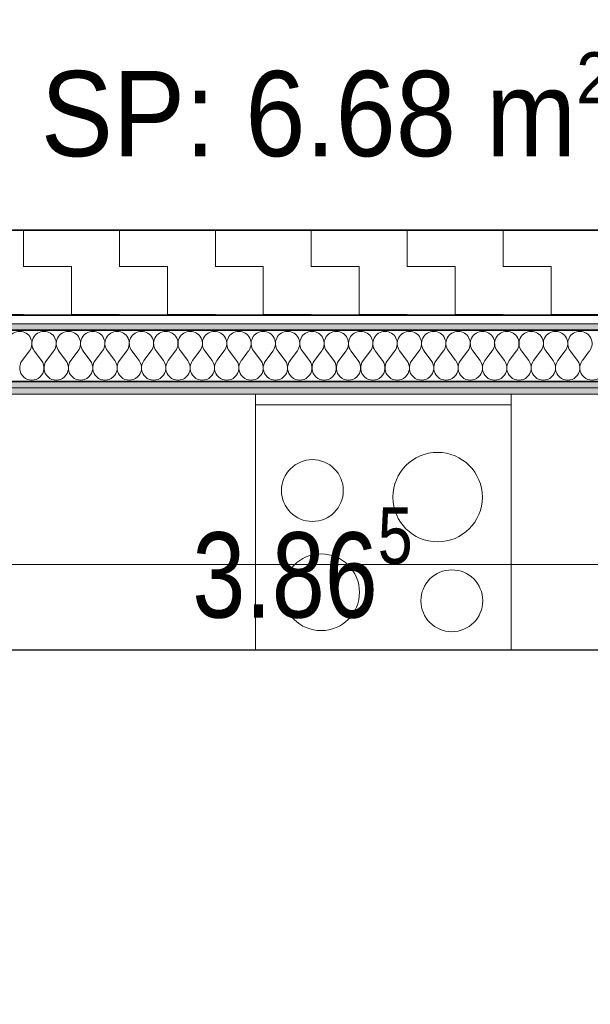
# Model space of a CAD drawing. Header units: centimetres. Extents: x -7.1 to 26.5, y -14.7 to 18.1.
# Tile 88 of 186: x 10.2 to 11.6, y 4.5 to 6.8. Entities that reach past the tile are written whole.
import ezdxf

# ---------------------------------------------------------------- set-up
doc = ezdxf.new("R2010")
doc.units = ezdxf.units.CM
doc.header["$LTSCALE"] = 10
doc.header["$PDMODE"] = 65
doc.linetypes.add('AUSGEZOGEN', pattern=[0])
for name, color, linetype in [('XR$1$010 Murs extérieurs', 7, 'Continuous'), ('XR$1$015 Murs intérieurs', 7, 'Continuous'), ('XR$1$015 Murs intérieurs – Lignes de séparation des couches', 7, 'Continuous'), ('XR$1$030 Chapes', 7, 'Continuous'), ('XR$1$065 Mobilier installé', 7, 'Continuous'), ('XR$1$080 Définition des locaux – Contour', 7, 'Continuous'), ('XR$2$080 Définition des locaux – Texte', 7, 'Continuous'), ('XR$2$105 Cotations100', 7, 'Continuous'), ('XR$3$010 Murs extérieurs – Hachures des composants', 7, 'Continuous'), ('XR$3$015 Murs intérieurs – Hachures des composants', 7, 'Continuous'), ('XR$3$035 Dalles', 7, 'Continuous')]:
    doc.layers.add(name, color=color, linetype=linetype)
doc.styles.add('ARIAL', font='arial.ttf')
doc.dimstyles.new('DIMSTYLE_9', dxfattribs={"dimtxt": 0.2, "dimasz": 0.3, "dimexe": 0, "dimexo": 0, "dimgap": 0.1, "dimtad": 2, "dimdec": 3, "dimrnd": 0.005, "dimzin": 4, "dimdsep": 46, "dimtxsty": 'ARIAL', "dimblk1": 'ALL_ML_STRICH', "dimblk2": 'ALL_ML_STRICH', "dimsah": 1, "dimcen": 0, "dimclrd": 7, "dimclre": 7, "dimclrt": 7, "dimadec": 0, "dimazin": 0, "dimtfac": 1, "dimtdec": 0, "dimtix": 1, "dimtmove": 2, "dimatfit": 3, "dimfxl": 0, "dimtzin": 0, "dimlwd": 0, "dimlwe": 18, "dimarcsym": 0})

# ---------------------------------------------------------------- blocks, each defined once
blk = doc.blocks.new('ALL_ML_STRICH')
at = {"color": 0, "linetype": 'ByBlock', "lineweight": -2}
for p, q in [((0, -0.5), (0, 0.5)), ((-0.3, -0.3), (0.3, 0.3)), ((-1, 0), (0.5, 0))]:
    blk.add_line(p, q, dxfattribs=at)
blk = doc.blocks.new('*D170')
at = {"layer": 'DEFPOINTS', "color": 7, "linetype": 'AUSGEZOGEN', "lineweight": 18, "transparency": 16777216}
for p in [(8.9318, 5.2885), (8.9318, 5.2885), (12.7966, 5.2885)]:
    blk.add_point(p, dxfattribs=at)
at = {"layer": 'XR$2$105 Cotations100', "color": 7, "linetype": 'AUSGEZOGEN', "lineweight": -2, "transparency": 16777216}
for p, q in [((8.9318, 5.2885), (8.9318, 5.2885)), ((8.9318, 5.2885), (12.7966, 5.2885)), ((12.7966, 5.2885), (12.7966, 5.2885))]:
    blk.add_line(p, q, dxfattribs=at)
at = {"layer": 'XR$2$105 Cotations100', "color": 7, "linetype": 'AUSGEZOGEN', "lineweight": 18, "transparency": 16777216, "xscale": 0.3, "yscale": 0.3, "zscale": 0.3, "rotation": 180}
blk.add_blockref('ALL_ML_STRICH', (8.9318, 5.2885), dxfattribs=at)
at = {"layer": 'XR$2$105 Cotations100', "color": 7, "linetype": 'AUSGEZOGEN', "lineweight": 18, "transparency": 16777216, "xscale": 0.3, "yscale": 0.3, "zscale": 0.3}
blk.add_blockref('ALL_ML_STRICH', (12.7966, 5.2885), dxfattribs=at)
at = {"layer": 'XR$2$105 Cotations100', "color": 7, "linetype": 'AUSGEZOGEN', "lineweight": 18, "transparency": 16777216, "insert": (10.8921, 5.4921), "char_height": 0.2, "width": 0.8, "attachment_point": 5, "style": 'ARIAL'}
blk.add_mtext('\\W0.80;\\A1;{\\A1;{3.86\\H0.132000;\\S5^ ;}}', dxfattribs=at)
blk = doc.blocks.new('COMPLEXOBJECT_182')
at = {"layer": 'XR$3$015 Murs intérieurs – Hachures des composants', "color": 8, "linetype": 'AUSGEZOGEN', "lineweight": 13, "transparency": 33554687}
for p, q in [((10.2343, 5.9671), (10.2514, 5.9899)), ((10.28, 5.9671), (10.2629, 5.9899)), ((10.2914, 5.9671), (10.3086, 5.9899)), ((10.3371, 5.9671), (10.32, 5.9899)), ((10.3486, 5.9671), (10.3657, 5.9899)), ((10.3943, 5.9671), (10.3771, 5.9899)), ((10.4057, 5.9671), (10.4229, 5.9899)), ((10.4514, 5.9671), (10.4343, 5.9899)), ((10.4629, 5.9671), (10.48, 5.9899)), ((10.5086, 5.9671), (10.4914, 5.9899)), ((10.52, 5.9671), (10.5371, 5.9899)), ((10.5657, 5.9671), (10.5486, 5.9899)), ((10.5771, 5.9671), (10.5943, 5.9899)), ((10.6229, 5.9671), (10.6057, 5.9899)), ((10.6343, 5.9671), (10.6514, 5.9899)), ((10.68, 5.9671), (10.6629, 5.9899)), ((10.6914, 5.9671), (10.7086, 5.9899)), ((10.7371, 5.9671), (10.72, 5.9899)), ((10.7486, 5.9671), (10.7657, 5.9899)), ((10.7943, 5.9671), (10.7771, 5.9899)), ((10.8057, 5.9671), (10.8229, 5.9899)), ((10.8514, 5.9671), (10.8343, 5.9899)), ((10.8629, 5.9671), (10.88, 5.9899)), ((10.9086, 5.9671), (10.8914, 5.9899)), ((10.92, 5.9671), (10.9371, 5.9899)), ((10.9657, 5.9671), (10.9486, 5.9899)), ((10.9771, 5.9671), (10.9943, 5.9899)), ((11.0229, 5.9671), (11.0057, 5.9899)), ((11.0343, 5.9671), (11.0514, 5.9899)), ((11.08, 5.9671), (11.0629, 5.9899)), ((11.0914, 5.9671), (11.1086, 5.9899)), ((11.1371, 5.9671), (11.12, 5.9899)), ((11.1486, 5.9671), (11.1657, 5.9899)), ((11.1943, 5.9671), (11.1771, 5.9899)), ((11.2057, 5.9671), (11.2229, 5.9899)), ((11.2514, 5.9671), (11.2343, 5.9899)), ((11.2629, 5.9671), (11.28, 5.9899)), ((11.3086, 5.9671), (11.2914, 5.9899)), ((11.32, 5.9671), (11.3371, 5.9899)), ((11.3657, 5.9671), (11.3486, 5.9899)), ((11.3771, 5.9671), (11.3943, 5.9899)), ((11.4229, 5.9671), (11.4057, 5.9899)), ((11.4343, 5.9671), (11.4514, 5.9899)), ((11.48, 5.9671), (11.4629, 5.9899)), ((11.4914, 5.9671), (11.5086, 5.9899)), ((11.5371, 5.9671), (11.52, 5.9899)), ((11.5486, 5.9671), (11.5657, 5.9899))]:
    blk.add_line(p, q, dxfattribs=at)
for centre, start, end in [((10.2286, 6.0071), 90, 216.8699), ((10.2286, 6.0071), 323.1301, 90), ((10.2857, 6.0071), 90, 216.8699), ((10.2857, 6.0071), 323.1301, 90), ((10.3429, 6.0071), 90, 216.8699), ((10.3429, 6.0071), 323.1301, 90), ((10.4, 6.0071), 90, 216.8699), ((10.4, 6.0071), 323.1301, 90), ((10.4571, 6.0071), 90, 216.8699), ((10.4571, 6.0071), 323.1301, 90), ((10.5143, 6.0071), 90, 216.8699), ((10.5143, 6.0071), 323.1301, 90), ((10.5714, 6.0071), 90, 216.8699), ((10.5714, 6.0071), 323.1301, 90), ((10.6286, 6.0071), 90, 216.8699), ((10.6286, 6.0071), 323.1301, 90), ((10.6857, 6.0071), 90, 216.8699), ((10.6857, 6.0071), 323.1301, 90), ((10.7429, 6.0071), 90, 216.8699), ((10.7429, 6.0071), 323.1301, 90), ((10.8, 6.0071), 90, 216.8699), ((10.8, 6.0071), 323.1301, 90), ((10.8571, 6.0071), 90, 216.8699), ((10.8571, 6.0071), 323.1301, 90), ((10.9143, 6.0071), 90, 216.8699), ((10.9143, 6.0071), 323.1301, 90), ((10.9714, 6.0071), 90, 216.8699), ((10.9714, 6.0071), 323.1301, 90), ((11.0286, 6.0071), 90, 216.8699), ((11.0286, 6.0071), 323.1301, 90), ((11.0857, 6.0071), 90, 216.8699), ((11.0857, 6.0071), 323.1301, 90), ((11.1429, 6.0071), 90, 216.8699), ((11.1429, 6.0071), 323.1301, 90), ((11.2, 6.0071), 90, 216.8699), ((11.2, 6.0071), 323.1301, 90), ((11.2571, 6.0071), 90, 216.8699), ((11.2571, 6.0071), 323.1301, 90), ((11.3143, 6.0071), 90, 216.8699), ((11.3143, 6.0071), 323.1301, 90), ((11.3714, 6.0071), 90, 216.8699), ((11.3714, 6.0071), 323.1301, 90), ((11.4286, 6.0071), 90, 216.8699), ((11.4286, 6.0071), 323.1301, 90), ((11.4857, 6.0071), 90, 216.8699), ((11.4857, 6.0071), 323.1301, 90), ((11.5429, 6.0071), 90, 216.8699), ((11.5429, 6.0071), 323.1301, 90), ((10.2571, 5.9499), 143.1301, 36.8699), ((10.3143, 5.9499), 143.1301, 36.8699), ((10.3714, 5.9499), 143.1301, 36.8699), ((10.4286, 5.9499), 143.1301, 36.8699), ((10.4857, 5.9499), 143.1301, 36.8699), ((10.5429, 5.9499), 143.1301, 36.8699), ((10.6, 5.9499), 143.1301, 36.8699), ((10.6571, 5.9499), 143.1301, 36.8699), ((10.7143, 5.9499), 143.1301, 36.8699), ((10.7714, 5.9499), 143.1301, 36.8699), ((10.8286, 5.9499), 143.1301, 36.8699), ((10.8857, 5.9499), 143.1301, 36.8699), ((10.9429, 5.9499), 143.1301, 36.8699), ((11, 5.9499), 143.1301, 36.8699), ((11.0571, 5.9499), 143.1301, 36.8699), ((11.1143, 5.9499), 143.1301, 36.8699), ((11.1714, 5.9499), 143.1301, 36.8699), ((11.2286, 5.9499), 143.1301, 36.8699), ((11.2857, 5.9499), 143.1301, 36.8699), ((11.3429, 5.9499), 143.1301, 36.8699), ((11.4, 5.9499), 143.1301, 36.8699), ((11.4571, 5.9499), 143.1301, 36.8699), ((11.5143, 5.9499), 143.1301, 36.8699), ((11.5714, 5.9499), 143.1301, 36.8699)]:
    blk.add_arc(centre, 0.0286, start, end, dxfattribs=at)

msp = doc.modelspace()

# ---------------------------------------------------------------- hatches: boundary and pattern name
at = {"layer": 'XR$3$010 Murs extérieurs – Hachures des composants', "linetype": 'AUSGEZOGEN', "lineweight": 13, "transparency": 33554687}
h = msp.add_hatch(dxfattribs=at)
h.set_pattern_fill('MUSTER', scale=0.1125, style=0, pattern_type=2)
h.set_pattern_definition([(0, (0.225, 0.225), (0.1125, 0.1125), [0.1125, -0.1125]), (90, (0.225, 0.225), (-0.1125, 0.1125), [0.1125, -0.1125])])
h.paths.add_polyline_path([(12.8518, 6.2735), (10.0118, 6.2735), (10.0118, 6.0735), (10.2118, 6.0735), (10.2118, 6.0735), (12.8518, 6.0735)], flags=0)
at = {"layer": 'XR$3$015 Murs intérieurs – Hachures des composants', "linetype": 'AUSGEZOGEN', "lineweight": 13, "true_color": 0x202020, "transparency": 33554687}
for points in [[(8.7818, 6.0385), (12.7718, 6.0385), (12.7718, 6.0535), (8.7818, 6.0535)], [(8.9168, 5.9035), (12.7718, 5.9035), (12.7718, 5.9185), (8.9168, 5.9185)], [(8.9318, 5.8885), (12.7868, 5.8885), (12.7718, 5.9035), (8.9318, 5.9035)]]:
    msp.add_hatch(color=250, dxfattribs=at).paths.add_polyline_path(points)

# ---------------------------------------------------------------- linework, layer by layer
at = {"layer": 'XR$1$010 Murs extérieurs', "color": 7, "linetype": 'AUSGEZOGEN', "lineweight": 35, "transparency": 33554687}
for p, q in [((12.8518, 6.2735), (10.2118, 6.2735)), ((10.2118, 6.0735), (12.8518, 6.0735))]:
    msp.add_line(p, q, dxfattribs=at)
at = {"layer": 'XR$1$015 Murs intérieurs', "color": 7, "linetype": 'AUSGEZOGEN', "lineweight": 18, "transparency": 33554687}
for p, q in [((12.7718, 6.0535), (8.7668, 6.0535)), ((8.9318, 5.8885), (12.7868, 5.8885))]:
    msp.add_line(p, q, dxfattribs=at)
at = {"layer": 'XR$1$015 Murs intérieurs – Lignes de séparation des couches', "color": 7, "linetype": 'AUSGEZOGEN', "lineweight": 35, "transparency": 33554687}
for p, q in [((8.7818, 6.0385), (12.7718, 6.0385)), ((8.9018, 5.9185), (12.7718, 5.9185))]:
    msp.add_line(p, q, dxfattribs=at)
at = {"layer": 'XR$1$015 Murs intérieurs – Lignes de séparation des couches', "color": 7, "linetype": 'AUSGEZOGEN', "lineweight": 18, "transparency": 33554687}
msp.add_line((8.9168, 5.9035), (12.7718, 5.9035), dxfattribs=at)
at = {"layer": 'XR$1$030 Chapes', "color": 254, "linetype": 'AUSGEZOGEN', "lineweight": 13, "transparency": 33554687}
msp.add_lwpolyline([(2.2618, -3.7865), (22.6418, -3.7865), (22.6418, 10.7535), (14.8918, 10.7535), (14.8918, 6.0735), (10.0118, 6.0735), (10.0118, 8.0099), (10.0118, 10.7535), (2.2618, 10.7535), (2.2618, -3.7865)], close=True, dxfattribs=at)
at = {"layer": 'XR$1$065 Mobilier installé', "color": 8, "linetype": 'AUSGEZOGEN', "lineweight": 13, "transparency": 33554687}
for p, q in [((12.0118, 5.8885), (8.9318, 5.8885)), ((10.7818, 5.2885), (10.7818, 5.8885)), ((10.7818, 5.8885), (11.3818, 5.8885)), ((11.3818, 5.8885), (11.3818, 5.2885)), ((10.7818, 5.8635), (11.3818, 5.8635)), ((12.0118, 5.2885), (8.9318, 5.2885)), ((11.3818, 5.2885), (10.7818, 5.2885))]:
    msp.add_line(p, q, dxfattribs=at)
for points in [[(10.7818, 5.4885), (10.1818, 5.4885), (10.1818, 5.8885), (10.7818, 5.8885), (10.7818, 5.4885)], [(11.3818, 5.4885), (10.7818, 5.4885), (10.7818, 5.8885), (11.3818, 5.8885), (11.3818, 5.4885)], [(11.9818, 5.4885), (11.3818, 5.4885), (11.3818, 5.8885), (11.9818, 5.8885), (11.9818, 5.4885)]]:
    msp.add_lwpolyline(points, close=True, dxfattribs=at)
for centre, radius in [((11.2091, 5.6469), 0.105), ((10.9153, 5.6623), 0.0725), ((10.9358, 5.4237), 0.09), ((11.2424, 5.4037), 0.0725)]:
    msp.add_circle(centre, radius, dxfattribs=at)
at = {"layer": 'XR$1$080 Définition des locaux – Contour', "color": 8, "linetype": 'AUSGEZOGEN', "lineweight": 13, "transparency": 33554687}
msp.add_lwpolyline([(12.2018, 5.8885), (8.9318, 5.8885), (8.9318, -3.6444), (12.7518, -3.6444), (12.7518, 0.5735), (13.9518, 0.5735), (13.9518, 5.8885), (12.2018, 5.8885)], close=True, dxfattribs=at)
at = {"layer": 'XR$3$035 Dalles', "color": 7, "linetype": 'AUSGEZOGEN', "lineweight": 18, "transparency": 33554687}
msp.add_lwpolyline([(10.0118, 11.0035), (1.9918, 11.0535), (1.9918, -3.9165), (1.9918, -6.6565), (22.9418, -6.6565), (22.9418, 11.0535), (14.8918, 11.0535), (14.8918, 6.2735), (13.4518, 6.2735), (11.4518, 6.2735), (10.0118, 6.2735), (10.0118, 11.0035)], close=True, dxfattribs=at)

# ---------------------------------------------------------------- block references
at = {"layer": 'XR$3$015 Murs intérieurs – Hachures des composants', "color": 8, "linetype": 'AUSGEZOGEN', "lineweight": 13, "transparency": 33554687}
msp.add_blockref('COMPLEXOBJECT_182', (0, 0), dxfattribs=at)

# ---------------------------------------------------------------- texts
at = {"layer": 'XR$2$080 Définition des locaux – Texte', "color": 7, "linetype": 'AUSGEZOGEN', "transparency": 33554687, "insert": (10.2779, 7.2931), "char_height": 0.2, "width": 1.415738, "attachment_point": 1, "line_spacing_factor": 0.903614, "style": 'ARIAL'}
msp.add_mtext('\\A1;{\\fArial|b1|i0|c162|p34;\\W0.90909;R.01}\\P{\\fArial|b1|i0|c162|p34;\\W0.90909;Entrée}\\P{\\W0.90909;SP: 6.68 m\\H0.6x;\\S2^ ;}', dxfattribs=at)

# ---------------------------------------------------------------- dimensions: what is measured, and where the dimension line sits
at = {"layer": 'XR$2$105 Cotations100', "color": 7, "linetype": 'AUSGEZOGEN', "lineweight": 18, "transparency": 33554687}
dim = msp.add_linear_dim(base=(12.7966, 5.2885), p1=(8.9318, 5.2885), p2=(12.7966, 5.2885), dimstyle='DIMSTYLE_9', override={"dimpost": '<>', "dimclrd": 7, "dimclre": 7, "dimclrt": 7, "dimlwd": 0, "dimlwe": 18}, dxfattribs=at)
dim.commit()
dim.dimension.update_dxf_attribs({"geometry": '*D170', "text_midpoint": (10.8921, 5.4921), "dimtype": 160})

doc.saveas('drawing.dxf')
